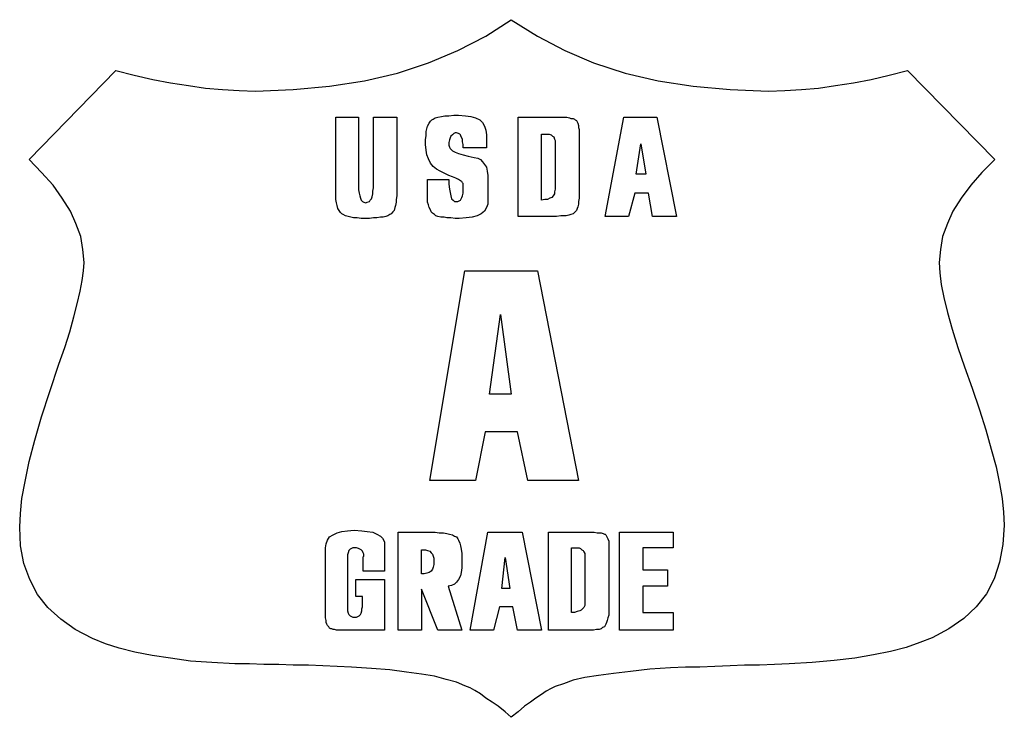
# Model space of a CAD drawing. Extents: x 0.1 to 22.5, y -0.3 to 2.2.
# Tile 3 of 8: x 11.2 to 14, y 0 to 2. Entities that reach past the tile are written whole.
import ezdxf

# ---------------------------------------------------------------- set-up
doc = ezdxf.new("R2010")
doc.units = 0

msp = doc.modelspace()

# ---------------------------------------------------------------- linework, layer by layer
at = {"color": 0}
for p, q in [((12.51563, 1.931641, 0.5), (12.58789, 1.978516, 0.5)), ((12.58789, 1.978516, 0.5), (12.66211, 1.931641, 0.5)), ((12.43555, 1.890625, 0.5), (12.51563, 1.931641, 0.5)), ((12.66211, 1.931641, 0.5), (12.74023, 1.890625, 0.5)), ((12.35156, 1.855469, 0.5), (12.43555, 1.890625, 0.5)), ((12.74023, 1.890625, 0.5), (12.82227, 1.855469, 0.5)), ((12.26367, 1.826172, 0.5), (12.35156, 1.855469, 0.5)), ((12.82227, 1.855469, 0.5), (12.91211, 1.826172, 0.5)), ((11.21484, 1.580078, 0.5), (11.46094, 1.833984, 0.5)), ((11.46094, 1.833984, 0.5), (11.51367, 1.820313, 0.5)), ((12.16992, 1.804688, 0.5), (12.26367, 1.826172, 0.5)), ((12.91211, 1.826172, 0.5), (13.00586, 1.804688, 0.5)), ((13.66406, 1.820313, 0.5), (13.7168, 1.833984, 0.5)), ((13.7168, 1.833984, 0.5), (13.96484, 1.580078, 0.5)), ((11.51367, 1.820313, 0.5), (11.56641, 1.808594, 0.5)), ((11.56641, 1.808594, 0.5), (11.61719, 1.798828, 0.5)), ((11.61719, 1.798828, 0.5), (11.66797, 1.791016, 0.5)), ((12.07031, 1.789063, 0.5), (12.16992, 1.804688, 0.5)), ((13.00586, 1.804688, 0.5), (13.10547, 1.789063, 0.5)), ((13.51172, 1.791016, 0.5), (13.5625, 1.798828, 0.5)), ((13.5625, 1.798828, 0.5), (13.61328, 1.808594, 0.5)), ((13.61328, 1.808594, 0.5), (13.66406, 1.820313, 0.5)), ((11.66797, 1.791016, 0.5), (11.7168, 1.783203, 0.5)), ((11.7168, 1.783203, 0.5), (11.76563, 1.779297, 0.5)), ((11.76563, 1.779297, 0.5), (11.8125, 1.777344, 0.5)), ((11.8125, 1.777344, 0.5), (11.85938, 1.775391, 0.5)), ((11.85938, 1.775391, 0.5), (11.9668, 1.779297, 0.5)), ((11.9668, 1.779297, 0.5), (12.07031, 1.789063, 0.5)), ((13.10547, 1.789063, 0.5), (13.21094, 1.779297, 0.5)), ((13.21094, 1.779297, 0.5), (13.32031, 1.775391, 0.5)), ((13.32031, 1.775391, 0.5), (13.36719, 1.777344, 0.5)), ((13.36719, 1.777344, 0.5), (13.41406, 1.779297, 0.5)), ((13.41406, 1.779297, 0.5), (13.46289, 1.783203, 0.5)), ((13.46289, 1.783203, 0.5), (13.51172, 1.791016, 0.5)), ((12.08789, 1.488281, 0.5), (12.08789, 1.701172, 0.5)), ((12.08789, 1.701172, 0.5), (12.15234, 1.701172, 0.5)), ((12.15234, 1.701172, 0.5), (12.15234, 1.505859, 0.5)), ((12.19531, 1.5, 0.5), (12.19531, 1.701172, 0.5)), ((12.19531, 1.701172, 0.5), (12.26172, 1.701172, 0.5)), ((12.26172, 1.701172, 0.5), (12.26172, 1.476563, 0.5)), ((12.34961, 1.675781, 0.5), (12.35352, 1.683594, 0.5)), ((12.35352, 1.683594, 0.5), (12.35742, 1.689453, 0.5)), ((12.35742, 1.689453, 0.5), (12.36133, 1.693359, 0.5)), ((12.36133, 1.693359, 0.5), (12.36523, 1.695313, 0.5)), ((12.36523, 1.695313, 0.5), (12.37109, 1.699219, 0.5)), ((12.37109, 1.699219, 0.5), (12.37891, 1.701172, 0.5)), ((12.37891, 1.701172, 0.5), (12.38867, 1.703125, 0.5)), ((12.38867, 1.703125, 0.5), (12.39844, 1.705078, 0.5)), ((12.39844, 1.705078, 0.5), (12.41016, 1.705078, 0.5)), ((12.41016, 1.705078, 0.5), (12.42383, 1.707031, 0.5)), ((12.42383, 1.707031, 0.5), (12.4375, 1.707031, 0.5)), ((12.4375, 1.707031, 0.5), (12.45703, 1.705078, 0.5)), ((12.45703, 1.705078, 0.5), (12.47266, 1.703125, 0.5)), ((12.47266, 1.703125, 0.5), (12.48633, 1.699219, 0.5)), ((12.48633, 1.699219, 0.5), (12.49805, 1.693359, 0.5)), ((12.49805, 1.693359, 0.5), (12.50586, 1.685547, 0.5)), ((12.50586, 1.685547, 0.5), (12.51172, 1.675781, 0.5)), ((12.60742, 1.701172, 0.5), (12.72266, 1.701172, 0.5)), ((12.60742, 1.417969, 0.5), (12.60742, 1.701172, 0.5)), ((12.72266, 1.701172, 0.5), (12.73242, 1.701172, 0.5)), ((12.73242, 1.701172, 0.5), (12.74023, 1.701172, 0.5)), ((12.74023, 1.701172, 0.5), (12.74609, 1.701172, 0.5)), ((12.74609, 1.701172, 0.5), (12.75391, 1.699219, 0.5)), ((12.75391, 1.699219, 0.5), (12.75781, 1.697266, 0.5)), ((12.75781, 1.697266, 0.5), (12.76367, 1.697266, 0.5)), ((12.76367, 1.697266, 0.5), (12.76758, 1.695313, 0.5)), ((12.76758, 1.695313, 0.5), (12.76953, 1.693359, 0.5)), ((12.76953, 1.693359, 0.5), (12.77344, 1.691406, 0.5)), ((12.77344, 1.691406, 0.5), (12.77539, 1.6875, 0.5)), ((12.77539, 1.6875, 0.5), (12.77734, 1.683594, 0.5)), ((12.77734, 1.683594, 0.5), (12.7793, 1.677734, 0.5)), ((12.85547, 1.417969, 0.5), (12.9082, 1.701172, 0.5)), ((12.9082, 1.701172, 0.5), (13.00195, 1.701172, 0.5)), ((13.00195, 1.701172, 0.5), (13.05859, 1.417969, 0.5)), ((12.3457, 1.660156, 0.5), (12.34766, 1.667969, 0.5)), ((12.3457, 1.648438, 0.5), (12.3457, 1.660156, 0.5)), ((12.34766, 1.667969, 0.5), (12.34961, 1.675781, 0.5)), ((12.42773, 1.65625, 0.5), (12.42383, 1.654297, 0.5)), ((12.43164, 1.65625, 0.5), (12.42773, 1.65625, 0.5)), ((12.4375, 1.654297, 0.5), (12.43164, 1.65625, 0.5)), ((12.51172, 1.675781, 0.5), (12.51563, 1.664063, 0.5)), ((12.51563, 1.664063, 0.5), (12.51758, 1.650391, 0.5)), ((12.7793, 1.677734, 0.5), (12.7793, 1.671875, 0.5)), ((12.7793, 1.671875, 0.5), (12.78125, 1.666016, 0.5)), ((12.78125, 1.666016, 0.5), (12.78125, 1.658203, 0.5)), ((12.78125, 1.658203, 0.5), (12.78125, 1.650391, 0.5)), ((12.34375, 1.636719, 0.5), (12.3457, 1.648438, 0.5)), ((12.34375, 1.623047, 0.5), (12.34375, 1.636719, 0.5)), ((12.41211, 1.636719, 0.5), (12.41016, 1.628906, 0.5)), ((12.41016, 1.628906, 0.5), (12.41016, 1.621094, 0.5)), ((12.41406, 1.642578, 0.5), (12.41211, 1.636719, 0.5)), ((12.41602, 1.646484, 0.5), (12.41406, 1.642578, 0.5)), ((12.41992, 1.650391, 0.5), (12.41602, 1.646484, 0.5)), ((12.42383, 1.654297, 0.5), (12.41992, 1.650391, 0.5)), ((12.44141, 1.652344, 0.5), (12.4375, 1.654297, 0.5)), ((12.44336, 1.650391, 0.5), (12.44141, 1.652344, 0.5)), ((12.44531, 1.644531, 0.5), (12.44336, 1.650391, 0.5)), ((12.44922, 1.638672, 0.5), (12.44531, 1.644531, 0.5)), ((12.44922, 1.630859, 0.5), (12.44922, 1.638672, 0.5)), ((12.45117, 1.623047, 0.5), (12.44922, 1.630859, 0.5)), ((12.51758, 1.650391, 0.5), (12.51758, 1.613281, 0.5)), ((12.67383, 1.464844, 0.5), (12.67383, 1.652344, 0.5)), ((12.67383, 1.652344, 0.5), (12.68164, 1.652344, 0.5)), ((12.68164, 1.652344, 0.5), (12.68945, 1.652344, 0.5)), ((12.68945, 1.652344, 0.5), (12.69531, 1.652344, 0.5)), ((12.69531, 1.652344, 0.5), (12.70117, 1.650391, 0.5)), ((12.70117, 1.650391, 0.5), (12.70508, 1.646484, 0.5)), ((12.70508, 1.646484, 0.5), (12.70898, 1.644531, 0.5)), ((12.70898, 1.644531, 0.5), (12.71094, 1.638672, 0.5)), ((12.71094, 1.638672, 0.5), (12.71289, 1.634766, 0.5)), ((12.71289, 1.634766, 0.5), (12.71289, 1.628906, 0.5)), ((12.71289, 1.628906, 0.5), (12.71289, 1.496094, 0.5)), ((12.78125, 1.650391, 0.5), (12.78125, 1.490234, 0.5)), ((12.3457, 1.607422, 0.5), (12.34375, 1.623047, 0.5)), ((12.34766, 1.59375, 0.5), (12.3457, 1.607422, 0.5)), ((12.41016, 1.621094, 0.5), (12.41211, 1.615234, 0.5)), ((12.41211, 1.615234, 0.5), (12.41406, 1.611328, 0.5)), ((12.41406, 1.611328, 0.5), (12.41992, 1.605469, 0.5)), ((12.41992, 1.605469, 0.5), (12.42773, 1.601563, 0.5)), ((12.42773, 1.601563, 0.5), (12.4375, 1.597656, 0.5)), ((12.45117, 1.613281, 0.5), (12.45117, 1.623047, 0.5)), ((12.51758, 1.613281, 0.5), (12.45117, 1.613281, 0.5)), ((12.94336, 1.539063, 0.5), (12.95703, 1.625, 0.5)), ((12.95703, 1.625, 0.5), (12.9707, 1.539063, 0.5)), ((11.25, 1.542969, 0.5), (11.21484, 1.580078, 0.5)), ((12.35156, 1.582031, 0.5), (12.34766, 1.59375, 0.5)), ((12.35742, 1.570313, 0.5), (12.35156, 1.582031, 0.5)), ((12.4375, 1.597656, 0.5), (12.45117, 1.59375, 0.5)), ((12.45117, 1.59375, 0.5), (12.46484, 1.589844, 0.5)), ((12.46484, 1.589844, 0.5), (12.48242, 1.585938, 0.5)), ((12.48242, 1.585938, 0.5), (12.49219, 1.583984, 0.5)), ((12.49219, 1.583984, 0.5), (12.5, 1.580078, 0.5)), ((12.5, 1.580078, 0.5), (12.50586, 1.574219, 0.5)), ((12.50586, 1.574219, 0.5), (12.51172, 1.566406, 0.5)), ((13.96484, 1.580078, 0.5), (13.92773, 1.542969, 0.5)), ((11.2832, 1.507813, 0.5), (11.25, 1.542969, 0.5)), ((12.36523, 1.560547, 0.5), (12.35742, 1.570313, 0.5)), ((12.375, 1.552734, 0.5), (12.36523, 1.560547, 0.5)), ((12.38477, 1.546875, 0.5), (12.375, 1.552734, 0.5)), ((12.39844, 1.541016, 0.5), (12.38477, 1.546875, 0.5)), ((12.51172, 1.566406, 0.5), (12.51758, 1.558594, 0.5)), ((12.51758, 1.558594, 0.5), (12.51953, 1.546875, 0.5)), ((12.51953, 1.546875, 0.5), (12.52148, 1.535156, 0.5)), ((13.92773, 1.542969, 0.5), (13.89648, 1.507813, 0.5)), ((12.34961, 1.480469, 0.5), (12.34961, 1.523438, 0.5)), ((12.34961, 1.523438, 0.5), (12.41016, 1.523438, 0.5)), ((12.41016, 1.535156, 0.5), (12.39844, 1.541016, 0.5)), ((12.41992, 1.53125, 0.5), (12.41016, 1.535156, 0.5)), ((12.41016, 1.523438, 0.5), (12.41016, 1.509766, 0.5)), ((12.42969, 1.527344, 0.5), (12.41992, 1.53125, 0.5)), ((12.4375, 1.523438, 0.5), (12.42969, 1.527344, 0.5)), ((12.44336, 1.519531, 0.5), (12.4375, 1.523438, 0.5)), ((12.44727, 1.517578, 0.5), (12.44336, 1.519531, 0.5)), ((12.44922, 1.513672, 0.5), (12.44727, 1.517578, 0.5)), ((12.52148, 1.535156, 0.5), (12.52148, 1.521484, 0.5)), ((12.52148, 1.521484, 0.5), (12.52148, 1.464844, 0.5)), ((12.9707, 1.539063, 0.5), (12.94336, 1.539063, 0.5)), ((11.30859, 1.470703, 0.5), (11.2832, 1.507813, 0.5)), ((12.08789, 1.476563, 0.5), (12.08789, 1.488281, 0.5)), ((12.15234, 1.505859, 0.5), (12.15234, 1.494141, 0.5)), ((12.15234, 1.494141, 0.5), (12.1543, 1.484375, 0.5)), ((12.19336, 1.490234, 0.5), (12.19531, 1.5, 0.5)), ((12.19336, 1.482422, 0.5), (12.19336, 1.490234, 0.5)), ((12.41016, 1.509766, 0.5), (12.41211, 1.496094, 0.5)), ((12.41211, 1.496094, 0.5), (12.41406, 1.486328, 0.5)), ((12.45117, 1.511719, 0.5), (12.44922, 1.513672, 0.5)), ((12.45117, 1.490234, 0.5), (12.45117, 1.511719, 0.5)), ((12.45117, 1.484375, 0.5), (12.45117, 1.490234, 0.5)), ((12.71289, 1.496094, 0.5), (12.71094, 1.488281, 0.5)), ((12.71094, 1.488281, 0.5), (12.71094, 1.482422, 0.5)), ((12.78125, 1.490234, 0.5), (12.78125, 1.480469, 0.5)), ((13.89648, 1.507813, 0.5), (13.86914, 1.470703, 0.5)), ((11.33203, 1.433594, 0.5), (11.30859, 1.470703, 0.5)), ((12.08789, 1.466797, 0.5), (12.08789, 1.476563, 0.5)), ((12.08984, 1.457031, 0.5), (12.08789, 1.466797, 0.5)), ((12.1543, 1.484375, 0.5), (12.15625, 1.476563, 0.5)), ((12.15625, 1.476563, 0.5), (12.1582, 1.470703, 0.5)), ((12.1582, 1.470703, 0.5), (12.16016, 1.464844, 0.5)), ((12.16016, 1.464844, 0.5), (12.16406, 1.460938, 0.5)), ((12.16406, 1.460938, 0.5), (12.16797, 1.458984, 0.5)), ((12.16797, 1.458984, 0.5), (12.17383, 1.457031, 0.5)), ((12.17383, 1.457031, 0.5), (12.17773, 1.458984, 0.5)), ((12.17773, 1.458984, 0.5), (12.18359, 1.460938, 0.5)), ((12.18359, 1.460938, 0.5), (12.18555, 1.464844, 0.5)), ((12.18555, 1.464844, 0.5), (12.18945, 1.46875, 0.5)), ((12.18945, 1.46875, 0.5), (12.19141, 1.474609, 0.5)), ((12.19141, 1.474609, 0.5), (12.19336, 1.482422, 0.5)), ((12.25977, 1.458984, 0.5), (12.25781, 1.449219, 0.5)), ((12.26172, 1.476563, 0.5), (12.25977, 1.466797, 0.5)), ((12.25977, 1.466797, 0.5), (12.25977, 1.458984, 0.5)), ((12.34961, 1.46875, 0.5), (12.34961, 1.480469, 0.5)), ((12.34961, 1.458984, 0.5), (12.34961, 1.46875, 0.5)), ((12.35156, 1.451172, 0.5), (12.34961, 1.458984, 0.5)), ((12.41406, 1.486328, 0.5), (12.41602, 1.476563, 0.5)), ((12.41602, 1.476563, 0.5), (12.41797, 1.46875, 0.5)), ((12.41797, 1.46875, 0.5), (12.42188, 1.464844, 0.5)), ((12.42188, 1.464844, 0.5), (12.42578, 1.460938, 0.5)), ((12.42578, 1.460938, 0.5), (12.42969, 1.460938, 0.5)), ((12.42969, 1.460938, 0.5), (12.43555, 1.460938, 0.5)), ((12.43555, 1.460938, 0.5), (12.43945, 1.462891, 0.5)), ((12.43945, 1.462891, 0.5), (12.44336, 1.464844, 0.5)), ((12.44336, 1.464844, 0.5), (12.44531, 1.46875, 0.5)), ((12.44531, 1.46875, 0.5), (12.44727, 1.472656, 0.5)), ((12.44727, 1.472656, 0.5), (12.44922, 1.476563, 0.5)), ((12.44922, 1.476563, 0.5), (12.45117, 1.484375, 0.5)), ((12.52148, 1.464844, 0.5), (12.52148, 1.453125, 0.5)), ((12.68359, 1.466797, 0.5), (12.67383, 1.464844, 0.5)), ((12.69141, 1.466797, 0.5), (12.68359, 1.466797, 0.5)), ((12.69727, 1.470703, 0.5), (12.69141, 1.466797, 0.5)), ((12.70313, 1.472656, 0.5), (12.69727, 1.470703, 0.5)), ((12.70703, 1.476563, 0.5), (12.70313, 1.472656, 0.5)), ((12.71094, 1.482422, 0.5), (12.70703, 1.476563, 0.5)), ((12.78125, 1.470703, 0.5), (12.7793, 1.460938, 0.5)), ((12.7793, 1.460938, 0.5), (12.7793, 1.453125, 0.5)), ((12.78125, 1.480469, 0.5), (12.78125, 1.470703, 0.5)), ((12.93945, 1.484375, 0.5), (12.92188, 1.417969, 0.5)), ((12.97852, 1.484375, 0.5), (12.93945, 1.484375, 0.5)), ((12.99023, 1.417969, 0.5), (12.97852, 1.484375, 0.5)), ((13.86914, 1.470703, 0.5), (13.8457, 1.433594, 0.5)), ((11.34766, 1.398438, 0.5), (11.33203, 1.433594, 0.5)), ((12.0918, 1.449219, 0.5), (12.08984, 1.457031, 0.5)), ((12.09375, 1.441406, 0.5), (12.0918, 1.449219, 0.5)), ((12.09766, 1.435547, 0.5), (12.09375, 1.441406, 0.5)), ((12.10156, 1.429688, 0.5), (12.09766, 1.435547, 0.5)), ((12.25, 1.431641, 0.5), (12.24609, 1.425781, 0.5)), ((12.25391, 1.435547, 0.5), (12.25, 1.431641, 0.5)), ((12.25586, 1.443359, 0.5), (12.25391, 1.435547, 0.5)), ((12.25781, 1.449219, 0.5), (12.25586, 1.443359, 0.5)), ((12.35352, 1.443359, 0.5), (12.35156, 1.451172, 0.5)), ((12.35742, 1.4375, 0.5), (12.35352, 1.443359, 0.5)), ((12.35938, 1.431641, 0.5), (12.35742, 1.4375, 0.5)), ((12.36328, 1.427734, 0.5), (12.35938, 1.431641, 0.5)), ((12.51172, 1.433594, 0.5), (12.50195, 1.425781, 0.5)), ((12.51758, 1.443359, 0.5), (12.51172, 1.433594, 0.5)), ((12.52148, 1.453125, 0.5), (12.51758, 1.443359, 0.5)), ((12.76953, 1.431641, 0.5), (12.76758, 1.429688, 0.5)), ((12.77344, 1.435547, 0.5), (12.76953, 1.431641, 0.5)), ((12.77539, 1.441406, 0.5), (12.77344, 1.435547, 0.5)), ((12.77734, 1.445313, 0.5), (12.77539, 1.441406, 0.5)), ((12.7793, 1.453125, 0.5), (12.77734, 1.445313, 0.5)), ((13.8457, 1.433594, 0.5), (13.83008, 1.398438, 0.5)), ((12.10547, 1.425781, 0.5), (12.10156, 1.429688, 0.5)), ((12.10938, 1.423828, 0.5), (12.10547, 1.425781, 0.5)), ((12.11523, 1.419922, 0.5), (12.10938, 1.423828, 0.5)), ((12.12305, 1.417969, 0.5), (12.11523, 1.419922, 0.5)), ((12.13086, 1.416016, 0.5), (12.12305, 1.417969, 0.5)), ((12.13867, 1.414063, 0.5), (12.13086, 1.416016, 0.5)), ((12.14844, 1.414063, 0.5), (12.13867, 1.414063, 0.5)), ((12.16016, 1.412109, 0.5), (12.14844, 1.414063, 0.5)), ((12.17188, 1.412109, 0.5), (12.16016, 1.412109, 0.5)), ((12.18359, 1.412109, 0.5), (12.17188, 1.412109, 0.5)), ((12.19531, 1.414063, 0.5), (12.18359, 1.412109, 0.5)), ((12.20508, 1.414063, 0.5), (12.19531, 1.414063, 0.5)), ((12.21484, 1.416016, 0.5), (12.20508, 1.414063, 0.5)), ((12.22266, 1.416016, 0.5), (12.21484, 1.416016, 0.5)), ((12.23047, 1.417969, 0.5), (12.22266, 1.416016, 0.5)), ((12.23633, 1.419922, 0.5), (12.23047, 1.417969, 0.5)), ((12.24219, 1.423828, 0.5), (12.23633, 1.419922, 0.5)), ((12.24609, 1.425781, 0.5), (12.24219, 1.423828, 0.5)), ((12.36914, 1.423828, 0.5), (12.36328, 1.427734, 0.5)), ((12.37305, 1.419922, 0.5), (12.36914, 1.423828, 0.5)), ((12.37891, 1.417969, 0.5), (12.37305, 1.419922, 0.5)), ((12.38672, 1.416016, 0.5), (12.37891, 1.417969, 0.5)), ((12.39648, 1.416016, 0.5), (12.38672, 1.416016, 0.5)), ((12.4043, 1.414063, 0.5), (12.39648, 1.416016, 0.5)), ((12.41602, 1.414063, 0.5), (12.4043, 1.414063, 0.5)), ((12.42773, 1.412109, 0.5), (12.41602, 1.414063, 0.5)), ((12.43945, 1.412109, 0.5), (12.42773, 1.412109, 0.5)), ((12.45898, 1.414063, 0.5), (12.43945, 1.412109, 0.5)), ((12.47656, 1.416016, 0.5), (12.45898, 1.414063, 0.5)), ((12.49023, 1.419922, 0.5), (12.47656, 1.416016, 0.5)), ((12.50195, 1.425781, 0.5), (12.49023, 1.419922, 0.5)), ((12.7168, 1.417969, 0.5), (12.60742, 1.417969, 0.5)), ((12.72852, 1.419922, 0.5), (12.7168, 1.417969, 0.5)), ((12.73633, 1.419922, 0.5), (12.72852, 1.419922, 0.5)), ((12.74414, 1.419922, 0.5), (12.73633, 1.419922, 0.5)), ((12.75195, 1.421875, 0.5), (12.74414, 1.419922, 0.5)), ((12.75781, 1.423828, 0.5), (12.75195, 1.421875, 0.5)), ((12.76367, 1.425781, 0.5), (12.75781, 1.423828, 0.5)), ((12.76758, 1.429688, 0.5), (12.76367, 1.425781, 0.5)), ((12.92188, 1.417969, 0.5), (12.85547, 1.417969, 0.5)), ((13.05859, 1.417969, 0.5), (12.99023, 1.417969, 0.5)), ((11.36133, 1.361328, 0.5), (11.34766, 1.398438, 0.5)), ((13.83008, 1.398438, 0.5), (13.81641, 1.361328, 0.5)), ((11.36719, 1.324219, 0.5), (11.36133, 1.361328, 0.5)), ((13.81641, 1.361328, 0.5), (13.81055, 1.324219, 0.5)), ((11.37109, 1.287109, 0.5), (11.36719, 1.324219, 0.5)), ((13.81055, 1.324219, 0.5), (13.80664, 1.287109, 0.5)), ((11.36523, 1.236328, 0.5), (11.36914, 1.263672, 0.5)), ((11.36914, 1.263672, 0.5), (11.37109, 1.287109, 0.5)), ((12.35547, 0.666016, 0.5), (12.45508, 1.263672, 0.5)), ((12.45508, 1.263672, 0.5), (12.66211, 1.263672, 0.5)), ((12.66211, 1.263672, 0.5), (12.7793, 0.666016, 0.5)), ((13.80664, 1.287109, 0.5), (13.80859, 1.257813, 0.5)), ((11.35938, 1.205078, 0.5), (11.36523, 1.236328, 0.5)), ((13.80859, 1.257813, 0.5), (13.8125, 1.224609, 0.5)), ((13.8125, 1.224609, 0.5), (13.82031, 1.1875, 0.5)), ((11.35156, 1.169922, 0.5), (11.35938, 1.205078, 0.5)), ((13.82031, 1.1875, 0.5), (13.83008, 1.144531, 0.5)), ((11.3418, 1.132813, 0.5), (11.35156, 1.169922, 0.5)), ((11.33008, 1.089844, 0.5), (11.3418, 1.132813, 0.5)), ((12.52539, 0.912109, 0.5), (12.55664, 1.138672, 0.5)), ((12.55664, 1.138672, 0.5), (12.58789, 0.912109, 0.5)), ((13.83008, 1.144531, 0.5), (13.84375, 1.097656, 0.5)), ((13.84375, 1.097656, 0.5), (13.85938, 1.044922, 0.5)), ((11.31641, 1.044922, 0.5), (11.33008, 1.089844, 0.5)), ((11.29883, 0.998047, 0.5), (11.31641, 1.044922, 0.5)), ((13.85938, 1.044922, 0.5), (13.87891, 0.990234, 0.5)), ((11.27344, 0.919922, 0.5), (11.29883, 0.998047, 0.5)), ((13.87891, 0.990234, 0.5), (13.90039, 0.929688, 0.5)), ((13.90039, 0.929688, 0.5), (13.92188, 0.867188, 0.5)), ((11.25, 0.847656, 0.5), (11.27344, 0.919922, 0.5)), ((12.58789, 0.912109, 0.5), (12.52539, 0.912109, 0.5)), ((11.23047, 0.78125, 0.5), (11.25, 0.847656, 0.5)), ((13.92188, 0.867188, 0.5), (13.93945, 0.810547, 0.5)), ((12.51367, 0.804688, 0.5), (12.48633, 0.666016, 0.5)), ((12.60547, 0.804688, 0.5), (12.51367, 0.804688, 0.5)), ((12.63477, 0.666016, 0.5), (12.60547, 0.804688, 0.5)), ((13.93945, 0.810547, 0.5), (13.95508, 0.755859, 0.5)), ((11.21484, 0.720703, 0.5), (11.23047, 0.78125, 0.5)), ((13.95508, 0.755859, 0.5), (13.96875, 0.705078, 0.5)), ((11.20313, 0.664063, 0.5), (11.21484, 0.720703, 0.5)), ((13.96875, 0.705078, 0.5), (13.97852, 0.658203, 0.5)), ((11.19336, 0.615234, 0.5), (11.20313, 0.664063, 0.5)), ((12.48633, 0.666016, 0.5), (12.35547, 0.666016, 0.5)), ((12.7793, 0.666016, 0.5), (12.63477, 0.666016, 0.5)), ((13.97852, 0.658203, 0.5), (13.98633, 0.615234, 0.5)), ((11.18945, 0.572266, 0.5), (11.19336, 0.615234, 0.5)), ((13.98633, 0.615234, 0.5), (13.99023, 0.576172, 0.5)), ((11.1875, 0.533203, 0.5), (11.18945, 0.572266, 0.5)), ((13.99023, 0.576172, 0.5), (13.99219, 0.539063, 0.5)), ((11.18945, 0.480469, 0.5), (11.1875, 0.533203, 0.5)), ((13.99219, 0.539063, 0.5), (13.98828, 0.484375, 0.5)), ((12.06445, 0.496094, 0.5), (12.07031, 0.505859, 0.5)), ((12.07031, 0.505859, 0.5), (12.08008, 0.511719, 0.5)), ((12.08008, 0.511719, 0.5), (12.0918, 0.517578, 0.5)), ((12.0918, 0.517578, 0.5), (12.10547, 0.521484, 0.5)), ((12.10547, 0.521484, 0.5), (12.12109, 0.523438, 0.5)), ((12.12109, 0.523438, 0.5), (12.14063, 0.525391, 0.5)), ((12.14063, 0.525391, 0.5), (12.16211, 0.523438, 0.5)), ((12.16211, 0.523438, 0.5), (12.17773, 0.521484, 0.5)), ((12.17773, 0.521484, 0.5), (12.19336, 0.519531, 0.5)), ((12.19336, 0.519531, 0.5), (12.20508, 0.513672, 0.5)), ((12.20508, 0.513672, 0.5), (12.21484, 0.507813, 0.5)), ((12.21484, 0.507813, 0.5), (12.2207, 0.501953, 0.5)), ((12.26563, 0.240234, 0.5), (12.26563, 0.519531, 0.5)), ((12.26563, 0.519531, 0.5), (12.35742, 0.519531, 0.5)), ((12.35742, 0.519531, 0.5), (12.37109, 0.519531, 0.5)), ((12.37109, 0.519531, 0.5), (12.38281, 0.517578, 0.5)), ((12.38281, 0.517578, 0.5), (12.39453, 0.517578, 0.5)), ((12.39453, 0.517578, 0.5), (12.4043, 0.515625, 0.5)), ((12.4043, 0.515625, 0.5), (12.41211, 0.513672, 0.5)), ((12.41211, 0.513672, 0.5), (12.41992, 0.511719, 0.5)), ((12.41992, 0.511719, 0.5), (12.42578, 0.507813, 0.5)), ((12.42578, 0.507813, 0.5), (12.43164, 0.505859, 0.5)), ((12.43164, 0.505859, 0.5), (12.43555, 0.5, 0.5)), ((12.4707, 0.240234, 0.5), (12.52148, 0.519531, 0.5)), ((12.52148, 0.519531, 0.5), (12.61914, 0.519531, 0.5)), ((12.61914, 0.519531, 0.5), (12.67383, 0.240234, 0.5)), ((12.69336, 0.240234, 0.5), (12.69336, 0.519531, 0.5)), ((12.69336, 0.519531, 0.5), (12.80664, 0.519531, 0.5)), ((12.80664, 0.519531, 0.5), (12.81641, 0.519531, 0.5)), ((12.81641, 0.519531, 0.5), (12.82422, 0.519531, 0.5)), ((12.82422, 0.519531, 0.5), (12.83203, 0.517578, 0.5)), ((12.83203, 0.517578, 0.5), (12.83789, 0.517578, 0.5)), ((12.83789, 0.517578, 0.5), (12.84375, 0.517578, 0.5)), ((12.84375, 0.517578, 0.5), (12.84961, 0.515625, 0.5)), ((12.84961, 0.515625, 0.5), (12.85352, 0.513672, 0.5)), ((12.85352, 0.513672, 0.5), (12.85547, 0.513672, 0.5)), ((12.85547, 0.513672, 0.5), (12.85742, 0.511719, 0.5)), ((12.85742, 0.511719, 0.5), (12.85938, 0.507813, 0.5)), ((12.85938, 0.507813, 0.5), (12.86133, 0.503906, 0.5)), ((12.89648, 0.240234, 0.5), (12.89648, 0.519531, 0.5)), ((12.89648, 0.519531, 0.5), (13.04883, 0.519531, 0.5)), ((13.04883, 0.519531, 0.5), (13.04883, 0.474609, 0.5)), ((11.19922, 0.429688, 0.5), (11.18945, 0.480469, 0.5)), ((12.05859, 0.474609, 0.5), (12.06055, 0.486328, 0.5)), ((12.06055, 0.486328, 0.5), (12.06445, 0.496094, 0.5)), ((12.2207, 0.501953, 0.5), (12.22656, 0.492188, 0.5)), ((12.22656, 0.492188, 0.5), (12.22656, 0.482422, 0.5)), ((12.22656, 0.482422, 0.5), (12.22656, 0.408203, 0.5)), ((12.43555, 0.5, 0.5), (12.4375, 0.496094, 0.5)), ((12.4375, 0.496094, 0.5), (12.44141, 0.488281, 0.5)), ((12.44141, 0.488281, 0.5), (12.44336, 0.480469, 0.5)), ((12.44336, 0.480469, 0.5), (12.44531, 0.470703, 0.5)), ((12.86133, 0.503906, 0.5), (12.86328, 0.5, 0.5)), ((12.86328, 0.5, 0.5), (12.86523, 0.494141, 0.5)), ((12.86523, 0.494141, 0.5), (12.86523, 0.486328, 0.5)), ((12.86523, 0.486328, 0.5), (12.86523, 0.480469, 0.5)), ((12.86523, 0.480469, 0.5), (12.86523, 0.470703, 0.5)), ((13.98828, 0.484375, 0.5), (13.97852, 0.433594, 0.5)), ((12.05859, 0.283203, 0.5), (12.05859, 0.474609, 0.5)), ((12.12305, 0.460938, 0.5), (12.12109, 0.455078, 0.5)), ((12.12109, 0.455078, 0.5), (12.12109, 0.449219, 0.5)), ((12.12109, 0.449219, 0.5), (12.12109, 0.439453, 0.5)), ((12.125, 0.466797, 0.5), (12.12305, 0.460938, 0.5)), ((12.12891, 0.470703, 0.5), (12.125, 0.466797, 0.5)), ((12.13281, 0.472656, 0.5), (12.12891, 0.470703, 0.5)), ((12.13672, 0.474609, 0.5), (12.13281, 0.472656, 0.5)), ((12.14063, 0.474609, 0.5), (12.13672, 0.474609, 0.5)), ((12.14648, 0.474609, 0.5), (12.14063, 0.474609, 0.5)), ((12.15234, 0.472656, 0.5), (12.14648, 0.474609, 0.5)), ((12.15625, 0.470703, 0.5), (12.15234, 0.472656, 0.5)), ((12.16016, 0.46875, 0.5), (12.15625, 0.470703, 0.5)), ((12.16406, 0.464844, 0.5), (12.16016, 0.46875, 0.5)), ((12.16602, 0.460938, 0.5), (12.16406, 0.464844, 0.5)), ((12.16797, 0.457031, 0.5), (12.16602, 0.460938, 0.5)), ((12.16602, 0.449219, 0.5), (12.16797, 0.451172, 0.5)), ((12.16602, 0.445313, 0.5), (12.16602, 0.449219, 0.5)), ((12.16797, 0.451172, 0.5), (12.16797, 0.457031, 0.5)), ((12.16797, 0.451172, 0.5), (12.16797, 0.451172, 0.5)), ((12.33203, 0.400391, 0.5), (12.33203, 0.46875, 0.5)), ((12.33203, 0.46875, 0.5), (12.33594, 0.46875, 0.5)), ((12.33594, 0.46875, 0.5), (12.34375, 0.46875, 0.5)), ((12.34375, 0.46875, 0.5), (12.34961, 0.466797, 0.5)), ((12.34961, 0.466797, 0.5), (12.35547, 0.464844, 0.5)), ((12.35547, 0.464844, 0.5), (12.35938, 0.460938, 0.5)), ((12.35938, 0.460938, 0.5), (12.36328, 0.457031, 0.5)), ((12.36328, 0.457031, 0.5), (12.36523, 0.451172, 0.5)), ((12.36523, 0.451172, 0.5), (12.36719, 0.445313, 0.5)), ((12.44531, 0.470703, 0.5), (12.44727, 0.458984, 0.5)), ((12.44727, 0.458984, 0.5), (12.44727, 0.445313, 0.5)), ((12.75977, 0.291016, 0.5), (12.75977, 0.474609, 0.5)), ((12.75977, 0.474609, 0.5), (12.76758, 0.474609, 0.5)), ((12.76758, 0.474609, 0.5), (12.77539, 0.474609, 0.5)), ((12.77539, 0.474609, 0.5), (12.78125, 0.474609, 0.5)), ((12.78125, 0.474609, 0.5), (12.78516, 0.472656, 0.5)), ((12.78516, 0.472656, 0.5), (12.78906, 0.46875, 0.5)), ((12.78906, 0.46875, 0.5), (12.79297, 0.466797, 0.5)), ((12.79297, 0.466797, 0.5), (12.79492, 0.462891, 0.5)), ((12.79492, 0.462891, 0.5), (12.79688, 0.458984, 0.5)), ((12.79688, 0.458984, 0.5), (12.79688, 0.453125, 0.5)), ((12.79688, 0.453125, 0.5), (12.79688, 0.318359, 0.5)), ((12.86523, 0.470703, 0.5), (12.86523, 0.314453, 0.5)), ((13.04883, 0.474609, 0.5), (12.96289, 0.474609, 0.5)), ((12.96289, 0.474609, 0.5), (12.96289, 0.412109, 0.5)), ((11.2168, 0.384766, 0.5), (11.19922, 0.429688, 0.5)), ((12.12109, 0.439453, 0.5), (12.12109, 0.310547, 0.5)), ((12.16602, 0.439453, 0.5), (12.16602, 0.445313, 0.5)), ((12.16602, 0.429688, 0.5), (12.16602, 0.439453, 0.5)), ((12.16602, 0.419922, 0.5), (12.16602, 0.429688, 0.5)), ((12.36719, 0.427734, 0.5), (12.36523, 0.419922, 0.5)), ((12.36719, 0.445313, 0.5), (12.36719, 0.4375, 0.5)), ((12.36719, 0.4375, 0.5), (12.36719, 0.427734, 0.5)), ((12.44727, 0.445313, 0.5), (12.44727, 0.431641, 0.5)), ((12.44727, 0.431641, 0.5), (12.44727, 0.417969, 0.5)), ((12.56055, 0.359375, 0.5), (12.57031, 0.447266, 0.5)), ((12.57031, 0.447266, 0.5), (12.58398, 0.359375, 0.5)), ((13.97852, 0.433594, 0.5), (13.96289, 0.386719, 0.5)), ((12.16602, 0.408203, 0.5), (12.16602, 0.419922, 0.5)), ((12.22656, 0.408203, 0.5), (12.16602, 0.408203, 0.5)), ((12.33984, 0.400391, 0.5), (12.33203, 0.400391, 0.5)), ((12.34766, 0.402344, 0.5), (12.33984, 0.400391, 0.5)), ((12.35352, 0.404297, 0.5), (12.34766, 0.402344, 0.5)), ((12.35938, 0.408203, 0.5), (12.35352, 0.404297, 0.5)), ((12.36328, 0.414063, 0.5), (12.35938, 0.408203, 0.5)), ((12.36523, 0.419922, 0.5), (12.36328, 0.414063, 0.5)), ((12.44336, 0.394531, 0.5), (12.4375, 0.384766, 0.5)), ((12.44531, 0.404297, 0.5), (12.44336, 0.394531, 0.5)), ((12.44727, 0.417969, 0.5), (12.44531, 0.404297, 0.5)), ((12.96289, 0.412109, 0.5), (13.0332, 0.412109, 0.5)), ((13.0332, 0.412109, 0.5), (13.0332, 0.365234, 0.5)), ((11.23828, 0.341797, 0.5), (11.2168, 0.384766, 0.5)), ((12.14453, 0.335938, 0.5), (12.14453, 0.384766, 0.5)), ((12.14453, 0.384766, 0.5), (12.22656, 0.384766, 0.5)), ((12.22656, 0.384766, 0.5), (12.22656, 0.240234, 0.5)), ((12.41797, 0.367188, 0.5), (12.4082, 0.365234, 0.5)), ((12.4082, 0.365234, 0.5), (12.44727, 0.240234, 0.5)), ((12.42578, 0.371094, 0.5), (12.41797, 0.367188, 0.5)), ((12.43164, 0.376953, 0.5), (12.42578, 0.371094, 0.5)), ((12.4375, 0.384766, 0.5), (12.43164, 0.376953, 0.5)), ((13.0332, 0.365234, 0.5), (12.96289, 0.365234, 0.5)), ((12.96289, 0.365234, 0.5), (12.96289, 0.291016, 0.5)), ((13.96289, 0.386719, 0.5), (13.94141, 0.34375, 0.5)), ((11.26758, 0.304688, 0.5), (11.23828, 0.341797, 0.5)), ((12.37891, 0.240234, 0.5), (12.33203, 0.357422, 0.5)), ((12.33203, 0.357422, 0.5), (12.33203, 0.240234, 0.5)), ((12.58398, 0.359375, 0.5), (12.56055, 0.359375, 0.5)), ((13.94141, 0.34375, 0.5), (13.91211, 0.306641, 0.5)), ((12.12109, 0.310547, 0.5), (12.12109, 0.302734, 0.5)), ((12.16406, 0.335938, 0.5), (12.14453, 0.335938, 0.5)), ((12.16406, 0.306641, 0.5), (12.16406, 0.335938, 0.5)), ((12.79688, 0.310547, 0.5), (12.79492, 0.304688, 0.5)), ((12.79688, 0.318359, 0.5), (12.79688, 0.310547, 0.5)), ((12.86523, 0.314453, 0.5), (12.86523, 0.302734, 0.5)), ((11.30469, 0.271484, 0.5), (11.26758, 0.304688, 0.5)), ((12.05859, 0.275391, 0.5), (12.05859, 0.283203, 0.5)), ((12.12109, 0.302734, 0.5), (12.12109, 0.294922, 0.5)), ((12.12109, 0.294922, 0.5), (12.12305, 0.289063, 0.5)), ((12.12305, 0.289063, 0.5), (12.125, 0.285156, 0.5)), ((12.125, 0.285156, 0.5), (12.12891, 0.28125, 0.5)), ((12.12891, 0.28125, 0.5), (12.13281, 0.279297, 0.5)), ((12.15039, 0.279297, 0.5), (12.1543, 0.28125, 0.5)), ((12.1543, 0.28125, 0.5), (12.1582, 0.285156, 0.5)), ((12.1582, 0.285156, 0.5), (12.16016, 0.289063, 0.5)), ((12.16016, 0.289063, 0.5), (12.16211, 0.294922, 0.5)), ((12.16211, 0.300781, 0.5), (12.16406, 0.306641, 0.5)), ((12.16211, 0.294922, 0.5), (12.16211, 0.300781, 0.5)), ((12.55469, 0.306641, 0.5), (12.53711, 0.240234, 0.5)), ((12.5918, 0.306641, 0.5), (12.55469, 0.306641, 0.5)), ((12.60547, 0.240234, 0.5), (12.5918, 0.306641, 0.5)), ((12.76758, 0.291016, 0.5), (12.75977, 0.291016, 0.5)), ((12.77539, 0.292969, 0.5), (12.76758, 0.291016, 0.5)), ((12.7832, 0.294922, 0.5), (12.77539, 0.292969, 0.5)), ((12.78711, 0.296875, 0.5), (12.7832, 0.294922, 0.5)), ((12.79102, 0.300781, 0.5), (12.78711, 0.296875, 0.5)), ((12.79492, 0.304688, 0.5), (12.79102, 0.300781, 0.5)), ((12.86523, 0.283203, 0.5), (12.86328, 0.275391, 0.5)), ((12.86523, 0.302734, 0.5), (12.86523, 0.292969, 0.5)), ((12.86523, 0.292969, 0.5), (12.86523, 0.283203, 0.5)), ((12.96289, 0.291016, 0.5), (13.04883, 0.291016, 0.5)), ((13.04883, 0.291016, 0.5), (13.04883, 0.240234, 0.5)), ((13.91211, 0.306641, 0.5), (13.87695, 0.273438, 0.5)), ((11.3457, 0.242188, 0.5), (11.30469, 0.271484, 0.5)), ((12.06055, 0.267578, 0.5), (12.05859, 0.275391, 0.5)), ((12.06055, 0.261719, 0.5), (12.06055, 0.267578, 0.5)), ((12.0625, 0.257813, 0.5), (12.06055, 0.261719, 0.5)), ((12.06445, 0.253906, 0.5), (12.0625, 0.257813, 0.5)), ((12.06836, 0.25, 0.5), (12.06445, 0.253906, 0.5)), ((12.13281, 0.279297, 0.5), (12.13672, 0.277344, 0.5)), ((12.13672, 0.277344, 0.5), (12.14063, 0.277344, 0.5)), ((12.14063, 0.277344, 0.5), (12.14648, 0.277344, 0.5)), ((12.14648, 0.277344, 0.5), (12.15039, 0.279297, 0.5)), ((12.85547, 0.253906, 0.5), (12.85352, 0.25, 0.5)), ((12.85742, 0.257813, 0.5), (12.85547, 0.253906, 0.5)), ((12.85938, 0.261719, 0.5), (12.85742, 0.257813, 0.5)), ((12.86133, 0.267578, 0.5), (12.85938, 0.261719, 0.5)), ((12.86328, 0.275391, 0.5), (12.86133, 0.267578, 0.5)), ((13.87695, 0.273438, 0.5), (13.83398, 0.244141, 0.5)), ((11.39453, 0.216797, 0.5), (11.3457, 0.242188, 0.5)), ((12.07031, 0.246094, 0.5), (12.06836, 0.25, 0.5)), ((12.07422, 0.244141, 0.5), (12.07031, 0.246094, 0.5)), ((12.07617, 0.244141, 0.5), (12.07422, 0.244141, 0.5)), ((12.08008, 0.242188, 0.5), (12.07617, 0.244141, 0.5)), ((12.08398, 0.242188, 0.5), (12.08008, 0.242188, 0.5)), ((12.08984, 0.240234, 0.5), (12.08398, 0.242188, 0.5)), ((12.0957, 0.240234, 0.5), (12.08984, 0.240234, 0.5)), ((12.10352, 0.240234, 0.5), (12.0957, 0.240234, 0.5)), ((12.11133, 0.240234, 0.5), (12.10352, 0.240234, 0.5)), ((12.12109, 0.240234, 0.5), (12.11133, 0.240234, 0.5)), ((12.22656, 0.240234, 0.5), (12.12109, 0.240234, 0.5)), ((12.33203, 0.240234, 0.5), (12.26563, 0.240234, 0.5)), ((12.44727, 0.240234, 0.5), (12.37891, 0.240234, 0.5)), ((12.53711, 0.240234, 0.5), (12.4707, 0.240234, 0.5)), ((12.67383, 0.240234, 0.5), (12.60547, 0.240234, 0.5)), ((12.80273, 0.240234, 0.5), (12.69336, 0.240234, 0.5)), ((12.8125, 0.240234, 0.5), (12.80273, 0.240234, 0.5)), ((12.82227, 0.240234, 0.5), (12.8125, 0.240234, 0.5)), ((12.83008, 0.242188, 0.5), (12.82227, 0.240234, 0.5)), ((12.83789, 0.242188, 0.5), (12.83008, 0.242188, 0.5)), ((12.84375, 0.244141, 0.5), (12.83789, 0.242188, 0.5)), ((12.84766, 0.248047, 0.5), (12.84375, 0.244141, 0.5)), ((12.85352, 0.25, 0.5), (12.84766, 0.248047, 0.5)), ((13.04883, 0.240234, 0.5), (12.89648, 0.240234, 0.5)), ((13.83398, 0.244141, 0.5), (13.78711, 0.21875, 0.5)), ((11.43164, 0.201172, 0.5), (11.39453, 0.216797, 0.5)), ((11.4707, 0.189453, 0.5), (11.43164, 0.201172, 0.5)), ((13.75195, 0.205078, 0.5), (13.71289, 0.191406, 0.5)), ((13.78711, 0.21875, 0.5), (13.75195, 0.205078, 0.5)), ((11.51563, 0.177734, 0.5), (11.4707, 0.189453, 0.5)), ((11.56445, 0.167969, 0.5), (11.51563, 0.177734, 0.5)), ((13.61914, 0.169922, 0.5), (13.56641, 0.160156, 0.5)), ((13.66797, 0.179688, 0.5), (13.61914, 0.169922, 0.5)), ((13.71289, 0.191406, 0.5), (13.66797, 0.179688, 0.5)), ((11.61719, 0.160156, 0.5), (11.56445, 0.167969, 0.5)), ((11.67383, 0.152344, 0.5), (11.61719, 0.160156, 0.5)), ((11.73438, 0.148438, 0.5), (11.67383, 0.152344, 0.5)), ((11.80078, 0.144531, 0.5), (11.73438, 0.148438, 0.5)), ((11.8418, 0.144531, 0.5), (11.80078, 0.144531, 0.5)), ((11.88281, 0.142578, 0.5), (11.8418, 0.144531, 0.5)), ((11.92578, 0.142578, 0.5), (11.88281, 0.142578, 0.5)), ((11.9668, 0.140625, 0.5), (11.92578, 0.142578, 0.5)), ((12.00977, 0.140625, 0.5), (11.9668, 0.140625, 0.5)), ((12.05078, 0.138672, 0.5), (12.00977, 0.140625, 0.5)), ((13.25195, 0.140625, 0.5), (13.21094, 0.138672, 0.5)), ((13.29492, 0.140625, 0.5), (13.25195, 0.140625, 0.5)), ((13.33789, 0.142578, 0.5), (13.29492, 0.140625, 0.5)), ((13.37891, 0.144531, 0.5), (13.33789, 0.142578, 0.5)), ((13.44531, 0.148438, 0.5), (13.37891, 0.144531, 0.5)), ((13.50781, 0.154297, 0.5), (13.44531, 0.148438, 0.5)), ((13.56641, 0.160156, 0.5), (13.50781, 0.154297, 0.5)), ((12.0918, 0.136719, 0.5), (12.05078, 0.138672, 0.5)), ((12.13281, 0.134766, 0.5), (12.0918, 0.136719, 0.5)), ((12.18945, 0.130859, 0.5), (12.13281, 0.134766, 0.5)), ((12.24219, 0.126953, 0.5), (12.18945, 0.130859, 0.5)), ((12.28906, 0.121094, 0.5), (12.24219, 0.126953, 0.5)), ((12.33203, 0.115234, 0.5), (12.28906, 0.121094, 0.5)), ((12.36914, 0.109375, 0.5), (12.33203, 0.115234, 0.5)), ((12.87891, 0.117188, 0.5), (12.83594, 0.111328, 0.5)), ((12.92773, 0.123047, 0.5), (12.87891, 0.117188, 0.5)), ((12.98242, 0.128906, 0.5), (12.92773, 0.123047, 0.5)), ((13.04102, 0.132813, 0.5), (12.98242, 0.128906, 0.5)), ((13.08398, 0.134766, 0.5), (13.04102, 0.132813, 0.5)), ((13.125, 0.134766, 0.5), (13.08398, 0.134766, 0.5)), ((13.16797, 0.136719, 0.5), (13.125, 0.134766, 0.5)), ((13.21094, 0.138672, 0.5), (13.16797, 0.136719, 0.5)), ((12.40234, 0.099609, 0.5), (12.36914, 0.109375, 0.5)), ((12.43164, 0.091797, 0.5), (12.40234, 0.099609, 0.5)), ((12.45508, 0.082031, 0.5), (12.43164, 0.091797, 0.5)), ((12.73633, 0.087891, 0.5), (12.71289, 0.080078, 0.5)), ((12.76367, 0.097656, 0.5), (12.73633, 0.087891, 0.5)), ((12.79688, 0.105469, 0.5), (12.76367, 0.097656, 0.5)), ((12.83594, 0.111328, 0.5), (12.79688, 0.105469, 0.5)), ((12.4707, 0.076172, 0.5), (12.45508, 0.082031, 0.5)), ((12.48438, 0.068359, 0.5), (12.4707, 0.076172, 0.5)), ((12.5, 0.058594, 0.5), (12.48438, 0.068359, 0.5)), ((12.51563, 0.046875, 0.5), (12.5, 0.058594, 0.5)), ((12.67383, 0.056641, 0.5), (12.6582, 0.046875, 0.5)), ((12.6875, 0.066406, 0.5), (12.67383, 0.056641, 0.5)), ((12.70117, 0.074219, 0.5), (12.6875, 0.066406, 0.5)), ((12.71289, 0.080078, 0.5), (12.70117, 0.074219, 0.5)), ((12.5332, 0.035156, 0.5), (12.51563, 0.046875, 0.5)), ((12.55078, 0.023438, 0.5), (12.5332, 0.035156, 0.5)), ((12.64258, 0.035156, 0.5), (12.625, 0.023438, 0.5)), ((12.6582, 0.046875, 0.5), (12.64258, 0.035156, 0.5)), ((12.57031, 0.007813, 0.5), (12.55078, 0.023438, 0.5)), ((12.58789, -0.007813, 0.5), (12.57031, 0.007813, 0.5)), ((12.60742, 0.007813, 0.5), (12.58789, -0.007813, 0.5)), ((12.625, 0.023438, 0.5), (12.60742, 0.007813, 0.5))]:
    msp.add_line(p, q, dxfattribs=at)

doc.saveas('drawing.dxf')
